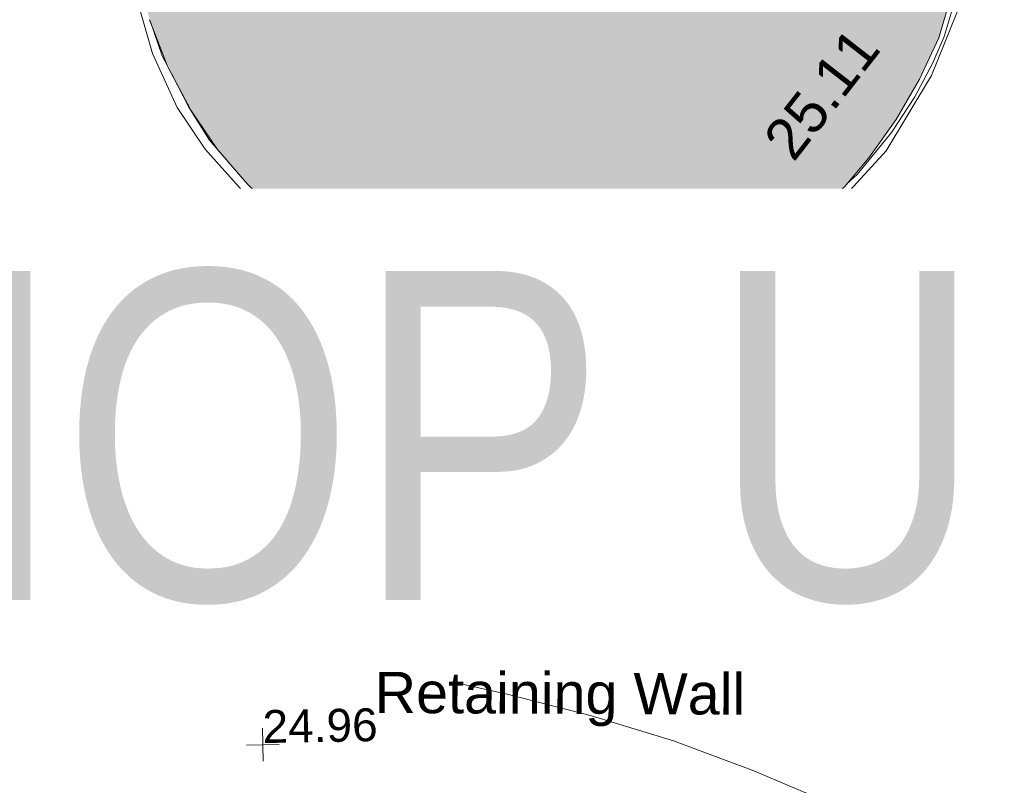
# Model space of a CAD drawing. Header units: millimetres. Extents: x -287732 to 520720, y -103372 to 287754.
# Tile 25 of 256: x -244807 to -235835, y 50455 to 57433. Entities that reach past the tile are written whole.
import ezdxf

# ---------------------------------------------------------------- set-up
doc = ezdxf.new("R2010")
doc.units = ezdxf.units.MM
doc.linetypes.add('IMPORT-UG_ELEC_STREET LIGHTING_QLB2 _2_', pattern=[2700, 1500, -300.0000000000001, 0, -250, 150, -300.0000000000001, 0, -200])
for name, color, linetype, lineweight, true_color in [('00_TOPO_BUILDING_OUTLINE', 5, 'Continuous', 9, 0x0000ff), ('00_TOPO_ROOF_OVERHANG', 7, 'Continuous', 9, 0xff7fff), ('00_UAV_CONCRETE', 9, 'Continuous', 9, 0x808080), ('00_UAV_SLOPE_BOTTOM', 30, 'Continuous', 9, 0xff7f00), ('00_UAV_SLOPE_TOP', 40, 'Continuous', 9, 0xffbf00), ('00_UAV_STEPS', 7, 'Continuous', 9, 0x666666), ('00_UAV_WALL_RETAINING', 7, 'Continuous', 9, 0x7c00a5), ('12333-PUM-2D-U-0001-C01 - Rev2_REVIT IMPORT_dwg', 7, 'Continuous', 9, 0x767676), ('A_RHA_Line', 7, 'Continuous', 9, 0x00a600), ('BUILDING', 5, 'Continuous', 9, 0x0000ff), ('CONTOURS_INDEX', 4, 'Continuous', 9, 0x00ffff), ('HATCHING', 4, 'Continuous', 9, 0x00ffff), ('SPOT_HEIGHTS_LVL', 7, 'Continuous', 9, 0x00a500)]:
    doc.layers.add(name, color=color, linetype=linetype, lineweight=lineweight, true_color=true_color)
for name, color, linetype, lineweight in [('A_RHA_Detail', 7, 'Continuous', 9), ('A_RHA_Text', 7, 'Continuous', 9), ('PARAPET', 7, 'Continuous', 9), ('PARAPET_LVL', 7, 'Continuous', 9)]:
    doc.layers.add(name, color=color, linetype=linetype, lineweight=lineweight)
doc.styles.add('Arial Narrow', font='ARIALN.TTF', dxfattribs={"height": 3000})
doc.styles.add('Arial_3', font='arial.ttf', dxfattribs={"height": 299.9999999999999})
doc.styles.add('Swis721 Lt BT_2', font='swissl.ttf', dxfattribs={"height": 375})

# ---------------------------------------------------------------- blocks, each defined once
blk = doc.blocks.new('12333-PUM-2D-U-0001-C01 - Rev2_REVIT IMPORT_dwg_MSL_Node_Linework_1-2077247-Site Location Plan Proposed')
at = {"layer": '00_UAV_STEPS', "color": 254, "true_color": 0xcccccc, "flags": 128}
for points in [[(256.5421955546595, 704.8438894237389), (0, 0), (-704.8438894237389, 256.5421955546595)], [(704.8438894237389, -256.5421955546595), (0, 0), (-256.5421955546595, -704.8438894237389)]]:
    blk.add_lwpolyline(points, dxfattribs=at)
blk = doc.blocks.new('12333-PUM-2D-U-0001-C01 - Rev2_REVIT IMPORT_dwg_MGS62954_T2_Galway_ITM_3d_Rev1-2077680-Site Location Plan Proposed')
at = {"layer": '00_TOPO_ROOF_OVERHANG', "color": 254, "true_color": 0xcccccc, "flags": 128}
blk.add_lwpolyline([(533657943.6953673, 725614206.9813635), (533658345.6856988, 725613758.1956186), (533658795.4958339, 725613342.7737764), (533659288.781185, 725612968.0267179), (533659819.7518449, 725612640.4534105), (533660381.3789399, 725612365.3936627), (533660965.6976195, 725612146.7483013), (533661564.1800466, 725611986.7964959), (533662168.142221, 725611886.1279497), (533662769.1448224, 725611843.6927663), (533663359.3511205, 725611856.9570457), (533663931.8133861, 725611922.1405063), (533664480.6709805, 725612034.505588), (533665017.6386938, 725612194.306232), (533665553.1660951, 725612406.8440675), (533666079.8508495, 725612673.532246), (533666589.783577, 725612994.4270656), (533667074.8588833, 725613368.0664792), (533667527.1399906, 725613791.3956602)], dxfattribs=at)
at = {"layer": '00_UAV_CONCRETE', "color": 254, "true_color": 0xcccccc, "flags": 128}
blk.add_lwpolyline([(533660900.5306867, 725611573.4120886), (533660654.823248, 725611653.1976473), (533660412.4376069, 725611742.5681231), (533660173.7475051, 725611841.3857131), (533659939.1209851, 725611949.4980476), (533659708.9198238, 725612066.7384255), (533659483.4989748, 725612192.9260705), (533659397.6835001, 725612244.0815), (533659179.4650596, 725612382.3515007), (533658966.8433124, 725612529.0821159), (533658760.1461057, 725612684.0470978), (533658559.6921517, 725612847.0075014), (533658365.790536, 725613017.712054), (533658178.7402406, 725613195.8975412), (533658172.8966262, 725613201.6945211)], dxfattribs=at)
at = {"layer": '00_UAV_SLOPE_BOTTOM', "color": 254, "true_color": 0xcccccc, "flags": 128}
blk.add_lwpolyline([(533658403.8492991, 725613435.0640813), (533658134.6835001, 725613163.0814999), (533657848.5491871, 725613474.5846666), (533657574.8650301, 725613797.081256), (533657314.0530303, 725614130.074002), (533657242.6835002, 725614226.0815), (533656998.9700708, 725614571.7848878), (533656769.0167871, 725614926.7898952), (533656553.1782202, 725615290.5491301), (533656437.6925923, 725615499.5532842)], dxfattribs=at)
at = {"layer": '00_UAV_SLOPE_TOP', "color": 254, "true_color": 0xcccccc, "flags": 128}
blk.add_lwpolyline([(533656443.3454651, 725615881.4362456), (533656596.6835, 725615861.0815), (533656559.6835, 725615516.0815), (533656706.9155223, 725615227.1549696), (533656865.3772363, 725614944.2314929), (533657034.8243058, 725614667.7473178), (533657214.9954554, 725614398.1287627), (533657283.6835001, 725614301.0815002), (533657478.0580208, 725614041.5157971), (533657682.4731874, 725613789.7813177), (533657896.6138066, 725613546.2662183), (533658100.6835002, 725613331.0815), (533658388.6835001, 725613628.0814999), (533658549.5840068, 725613569.8854758)], dxfattribs=at)
at = {"layer": '00_UAV_STEPS', "color": 254, "true_color": 0xcccccc, "flags": 128}
for points in [[(533660990.9094911, 725611872.9531069), (533660748.3131337, 725611953.8913665), (533660485.2512727, 725612058.1967363), (533660226.7880173, 725612173.4265001), (533659978.5121003, 725612296.6933776), (533659730.480544, 725612432.9339736), (533659488.3717173, 725612579.4415464), (533659252.6103618, 725612735.9590731), (533659023.6100826, 725612902.2119678), (533658801.7726244, 725613077.9085672), (533658587.4871652, 725613262.7406392), (533658403.8492991, 725613435.0640813), (533658549.5840068, 725613569.8854758), (533658795.4958339, 725613342.7737764), (533659288.781185, 725612968.0267179), (533659819.7518449, 725612640.4534105), (533660381.3789399, 725612365.3936627), (533660965.6976195, 725612146.7483013), (533661040.5597904, 725612126.7404633)], [(533664858.3183845, 725611816.3071405), (533665058.0187297, 725611871.7814976), (533665294.3446385, 725611948.2250004), (533665527.2621278, 725612034.497751), (533665756.3625808, 725612130.448398), (533665981.244078, 725612235.9086112), (533666201.5121003, 725612350.6933777), (533666348.0259842, 725612433.7159965), (533666559.6889629, 725612563.6864843), (533666765.7236784, 725612702.4064915), (533666965.768675, 725612849.6326563), (533667159.4730067, 725613005.1066935), (533667346.4968495, 725613168.5558492), (533667541.0545705, 725613353.5186644), (533667329.4295011, 725613606.3412366), (533667074.8588833, 725613368.0664792), (533666589.783577, 725612994.4270656), (533666079.8508495, 725612673.532246), (533665553.1660951, 725612406.8440675), (533665017.6386938, 725612194.306232), (533664744.6148185, 725612113.0548085)]]:
    blk.add_lwpolyline(points, close=True, dxfattribs=at)
at = {"layer": '00_UAV_WALL_RETAINING', "color": 254, "true_color": 0xcccccc, "flags": 128}
for points in [[(533664744.6148185, 725612113.0548085), (533664533.9139175, 725612050.3505921), (533664606.5121003, 725611672.6933777), (533664313.2229738, 725611612.7757171), (533664017.6820204, 725611565.1922886), (533663720.4077196, 725611530.0265694), (533663421.9215911, 725611507.3402523), (533663325.5121003, 725611502.6933777), (533663026.2277674, 725611496.5675486), (533662726.9494343, 725611502.9798199), (533662428.2021374, 725611521.9189423), (533662130.5099806, 725611553.3516904), (533661834.3952174, 725611597.2229203), (533661540.3773336, 725611653.4556669), (533661321.5121003, 725611703.6933777), (533661396.4987937, 725612031.6113777)], [(533660990.9094911, 725611872.9531069), (533660882.5121005, 725611513.6933777), (533661205.0890312, 725611430.8550776), (533661530.8519154, 725611361.5975604), (533661859.2292539, 725611306.0423275), (533662189.6449614, 725611264.2868419), (533662457.5121004, 725611240.6933777), (533662790.1395422, 725611224.0486994), (533663123.17222, 725611221.3476131), (533663456.0258813, 725611232.5948572), (533663788.1165877, 725611257.7706999), (533664118.8617392, 725611296.8309748), (533664447.6810966, 725611349.7071564), (533664773.9977989, 725611416.3064824), (533664991.5121003, 725611468.6933777), (533664858.3183845, 725611816.3071405)]]:
    blk.add_lwpolyline(points, dxfattribs=at)
at = {"xscale": 0.375, "yscale": 0.375, "zscale": 0.375}
blk.add_blockref('12333-PUM-2D-U-0001-C01 - Rev2_REVIT IMPORT_dwg_MSL_Node_Linework_1-2077247-Site Location Plan Proposed', (533660990.9094911, 725611872.9531069), dxfattribs=at)
at = {"layer": '00_TOPO_BUILDING_OUTLINE', "color": 251, "true_color": 0x666666, "insert": (533664928.3250803, 725615925.3616661), "char_height": 375, "width": 1495.902363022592, "attachment_point": 1, "rotation": 51.063532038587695, "line_spacing_factor": 1.005061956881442, "style": 'Swis721 Lt BT_2'}
blk.add_mtext('25.11', dxfattribs=at)
at = {"layer": '00_UAV_STEPS', "char_height": 375, "attachment_point": 1, "line_spacing_factor": 1.005061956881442, "style": 'Swis721 Lt BT_2'}
for s, insert, width, rotation in [('Steps', (533660676.5872899, 725613397.2701002), 1552.889119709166, 1.944979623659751), ('24.93', (533660669.6032498, 725612875.8371972), 1495.902363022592, 358.1535440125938)]:
    blk.add_mtext(s, dxfattribs=dict(at, insert=insert, width=width, rotation=rotation))
at = {"layer": '00_UAV_WALL_RETAINING', "color": 251, "true_color": 0x666666, "insert": (533661323.1971529, 725611119.994558), "char_height": 375, "width": 3832.359387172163, "attachment_point": 1, "rotation": 358.7379940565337, "line_spacing_factor": 1.005061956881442, "style": 'Swis721 Lt BT_2'}
blk.add_mtext('Retaining Wall', dxfattribs=at)
blk = doc.blocks.new('12333-PUM-2D-U-0001-C01 - Rev2_REVIT IMPORT_dwg_SPOT-V215-Site Location Plan Proposed')
at = {"layer": 'PARAPET_LVL', "color": 253, "true_color": 0xaaaaaa}
for p, q in [((-500.0000000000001, 0), (500.0000000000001, 0)), ((0, 221.394726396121), (0, -500.0000000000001))]:
    blk.add_line(p, q, dxfattribs=at)
blk = doc.blocks.new('12333-PUM-2D-U-0001-C01 - Rev2_REVIT IMPORT_dwg_SPOT-V213-Site Location Plan Proposed')
at = {"layer": 'PARAPET_LVL', "color": 253, "true_color": 0xaaaaaa}
for p, q in [((0, 500.0000000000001), (0, -500.0000000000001)), ((-500.0000000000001, 0), (500.0000000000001, 0))]:
    blk.add_line(p, q, dxfattribs=at)
blk = doc.blocks.new('12333-PUM-2D-U-0001-C01 - Rev2_REVIT IMPORT_dwg_SPOT-2077775-Site Location Plan Proposed')
at = {"layer": 'SPOT_HEIGHTS_LVL', "color": 9, "true_color": 0xaae1aa}
for p, q in [((0, 500.0000000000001), (0, -500.0000000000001)), ((-500.0000000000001, 0), (500.0000000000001, 0))]:
    blk.add_line(p, q, dxfattribs=at)
blk = doc.blocks.new('12333-PUM-2D-U-0001-C01 - Rev2_REVIT IMPORT_dwg-1620468-Site Location Plan Proposed')
at = {"layer": 'HATCHING', "true_color": 0xaaffff}
h = blk.add_hatch(dxfattribs=at)
h.set_pattern_fill('FP_16', color=131, style=0, pattern_type=2)
h.set_pattern_definition([(45, (-537532529.603, -725615860.767), (-441.9417382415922, 441.9417382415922), [])])
h.paths.add_polyline_path([(23964.76913802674, -875.9677389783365), (24125.90737876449, -773.8632950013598), (24392.08837854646, -567.0611334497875), (24461.69394421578, -495.2497576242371), (24048.30614402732, -811.7469324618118)])
h.paths.add_polyline_path([(24623.28623019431, -363.1574727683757), (24719.04993674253, -278.6992038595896), (25082.37056637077, 165.4301256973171), (25300.75284355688, 503.1638763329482), (25425.19607918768, 727.1617006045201), (25535.90099071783, 968.7249990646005), (25640.02361001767, 1327.974446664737), (25741.33690954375, 1860.778245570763), (25754.23469954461, 1952.808640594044), (25749.8870708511, 2350.616658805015), (25772.592734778, 3004.539774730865), (25838.00477545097, 6318.11239376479), (25807.58770307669, 6316.191716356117), (25762.82518777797, 5116.677481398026), (25596.31906140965, 5116.677481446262), (25341.47027029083, 4386.877548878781), (25596.31906153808, 3505.095148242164), (25746.46773589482, 3505.095148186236), (25701.7101123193, 2198.414292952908), (25690.15042631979, 1885.512412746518), (25677.92352288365, 1699.714460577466), (25572.64334579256, 1236.603294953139), (25482.87348890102, 953.2911013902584), (25256.35969480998, 504.0547908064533), (25037.92357971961, 155.1811198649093), (24814.22242968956, -144.0427875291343)])
h.paths.add_polyline_path([(19122.13625225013, -224.0500415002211), (18895.76770042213, 50.6395963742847), (18621.22018172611, 485.7093481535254), (18657.92762250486, 409.8380993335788), (18824.65962693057, 136.8144430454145), (19119.83325565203, -221.9350446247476)])
h.paths.add_polyline_path([(1686.424627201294, 454.6937352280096), (1710.97662065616, 455.5465457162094), (1750.06867519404, 2715.543279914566), (1750.000485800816, 2711.636712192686), (1686.460704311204, 455.974472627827)])
h.paths.add_polyline_path([(4718.145567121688, 403.056216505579), (4751.689233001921, 402.4707096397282), (4790.832715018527, 2644.999292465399), (4768.409661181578, 2646.141651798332), (4729.165959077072, 2112.273482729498), (4584.990100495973, 2112.821264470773), (4452.401084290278, 1584.700254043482), (4577.223050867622, 1143.982276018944), (4702.272549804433, 1141.464825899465), (4717.555653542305, 403.0665134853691)])
h.paths.add_polyline_path([(18186.06197694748, 1699.834160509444), (18129.77235542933, 2170.704845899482), (18129.84401309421, 2400.302390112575), (18113.92920675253, 2400.580184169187), (18111.70178500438, 2016.843401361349), (18129.70038729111, 1940.112517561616)])
h.paths.add_polyline_path([(6544.321466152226, 2641.207840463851), (6546.913621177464, 2797.77608292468), (5934.268307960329, 2939.225698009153), (5456.643526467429, 2821.408692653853), (5464.146224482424, 2662.344122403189), (6544.180760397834, 2641.210593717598)])
h.paths.add_polyline_path([(29445.72049358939, 6283.652032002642), (29487.23932402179, 6283.237620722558), (29639.36727133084, 12563.62421426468), (29667.74543012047, 14189.40784247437), (29631.92725640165, 14188.98456105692), (29467.4793500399, 7531.42136000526), (29298.80320764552, 7532.393112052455), (29162.93821405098, 7080.492132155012), (29284.32930846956, 6669.505089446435), (29452.66246283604, 6666.452016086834), (29445.72611905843, 6283.962236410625)])
h.paths.add_polyline_path([(-1622.635910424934, 11552.70356174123), (-1449.080202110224, 11977.18675107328), (-1607.493589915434, 12420.2065227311), (-1784.157011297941, 12423.26920988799), (-1798.992288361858, 11556.64946054)])
h.paths.add_polyline_path([(21520.10466790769, 14349.94423776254), (21556.48317139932, 14354.39236585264), (21610.64456833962, 16089.8137949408), (21549.40205287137, 16090.88488440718), (21520.14918883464, 14352.58980805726)])
h.paths.add_polyline_path([(7701.911313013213, 14609.65087818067), (11763.1873774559, 14551.70141770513), (9438.928721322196, 14589.82017817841), (7737.573870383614, 14623.03312683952), (7771.542512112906, 17200.12075244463), (7729.290220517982, 17189.78219575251), (7701.811259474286, 14614.68827354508)])
at = {"layer": 'BUILDING', "color": 161, "true_color": 0xaaaaff, "flags": 128}
for points in [[(24623.28623019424, -363.1574727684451), (24719.04993674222, -278.6992038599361), (25036.92922915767, 98.2148143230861), (25254.90360113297, 420.6352399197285), (25425.19607918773, 727.1617006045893), (25534.18326540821, 963.3006033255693), (25620.46478735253, 1235.768568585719), (25684.04064595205, 1535.483329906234), (25754.42820368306, 1935.103012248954), (25749.8870708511, 2350.616658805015), (25772.592734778, 3004.539774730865), (25820.27462834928, 5302.352946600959), (25847.47786914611, 6317.940601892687)], [(18300.30127103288, 1233.070569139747), (18406.87541314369, 913.3481439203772), (18453.2004584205, 819.3617539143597)], [(18486.62136465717, 751.5558767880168), (18643.01431621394, 434.2586382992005), (18824.65962693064, 136.8144430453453), (19119.83325565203, -221.9350446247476)], [(23964.76913802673, -875.9677389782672), (24096.91474982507, -796.3883375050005), (24392.08837854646, -567.0611334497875), (24549.79480171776, -427.9728297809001)]]:
    blk.add_lwpolyline(points, dxfattribs=at)
at = {"layer": 'CONTOURS_INDEX', "color": 131, "true_color": 0xaaffff, "flags": 128}
blk.add_lwpolyline([(32637.68513977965, -10269.16314300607), (31489.33594603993, -9623.177401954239), (30334.22880945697, -8989.94412343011), (29171.86335578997, -8370.632236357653), (27998.61042632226, -7772.202436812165), (26818.09918035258, -7187.694028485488), (24398.1152700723, -6016.308623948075), (23682.79620783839, -5697.877669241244), (22956.24738710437, -5410.752064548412), (22212.85392774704, -5170.584484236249), (21458.2307091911, -4961.722253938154), (19931.98001256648, -4591.400795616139), (19870.11291191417, -4587.945635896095), (19782.56942715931, -4594.468443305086), (19707.06338132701, -4591.488940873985), (19618.69555152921, -4582.967968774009), (19531.14309348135, -4559.223420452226), (19448.64007993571, -4529.638325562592), (19364.42127265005, -4482.910683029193), (19286.86827153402, -4443.296366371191), (15075.39077533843, -2642.157519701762)], dxfattribs=at)
at = {"layer": 'PARAPET', "color": 253, "true_color": 0xaaaaaa, "flags": 128}
for points in [[(25724.02329894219, 1352.436782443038), (25411.24804341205, 612.3881870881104), (24986.76733963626, -69.01504786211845), (24444.99591505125, -638.7128344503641), (23802.68958723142, -1063.193538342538), (23093.35999027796, -1387.139338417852), (22470.60211573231, -1512.807967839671), (21747.3093374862, -1549.112238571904), (21275.35381831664, -1493.259514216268), (20638.63276259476, -1331.286614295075), (20119.20242779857, -1091.11990034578), (19677.96590703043, -814.6489156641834), (19236.72938602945, -471.1546619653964), (18781.52968373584, 53.86094516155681), (18532.98506105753, 439.244742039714), (18317.95207329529, 936.3339873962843), (18125.26017485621, 1662.419401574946), (18063.82217828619, 2086.900105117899), (18081.94021217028, 2386.544511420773), (4766.431345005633, 2619.228797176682)], [(15371.45015285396, -73.38961904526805), (16078.25783337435, -85.77086555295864), (16793.17270289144, -1381.554066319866), (17452.23484863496, -2129.980570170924), (18100.12644878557, -2710.848901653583), (19284.20420142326, -3459.275405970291), (20278.38269178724, -3839.073929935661), (21697.0418858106, -3995.461557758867), (23205.06543864, -3894.926654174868), (24668.40681212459, -3403.422681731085), (26031.21328202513, -2453.926370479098), (27215.2910346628, -1191.65480416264), (27993.63035880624, 322.9514486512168)]]:
    blk.add_lwpolyline(points, dxfattribs=at)
blk.add_blockref('12333-PUM-2D-U-0001-C01 - Rev2_REVIT IMPORT_dwg_MGS62954_T2_Galway_ITM_3d_Rev1-2077680-Site Location Plan Proposed', (-533641079.6498471, -725615854.3561786))
at = {"xscale": 0.3, "yscale": 0.3, "zscale": 0.3}
for name, p in [('12333-PUM-2D-U-0001-C01 - Rev2_REVIT IMPORT_dwg_SPOT-V215-Site Location Plan Proposed', (22470.59148328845, -1512.767064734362)), ('12333-PUM-2D-U-0001-C01 - Rev2_REVIT IMPORT_dwg_SPOT-V213-Site Location Plan Proposed', (23205.09148354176, -3894.967064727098)), ('12333-PUM-2D-U-0001-C01 - Rev2_REVIT IMPORT_dwg_SPOT-2077775-Site Location Plan Proposed', (19213.19148340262, -5381.067064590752))]:
    blk.add_blockref(name, p, dxfattribs=at)
at = {"layer": 'PARAPET_LVL', "char_height": 299.9999999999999, "width": 1590.340713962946, "attachment_point": 1, "line_spacing_factor": 0.9417779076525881, "style": 'Arial_3'}
for s, insert, rotation in [('P29.63', (22528.10945562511, -1678.020826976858), 24.54584483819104), ('P28.32', (23225.88001211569, -3944.231920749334), 18.56606345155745)]:
    blk.add_mtext(s, dxfattribs=dict(at, insert=insert, rotation=rotation))
at = {"layer": 'SPOT_HEIGHTS_LVL', "insert": (19213.19148340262, -5066.055969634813), "char_height": 299.9999999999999, "width": 1256.112065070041, "attachment_point": 1, "line_spacing_factor": 0.9417779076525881, "style": 'Arial_3'}
blk.add_mtext('24.96', dxfattribs=at)

msp = doc.modelspace()

# ---------------------------------------------------------------- hatches: boundary and pattern name
at = {"layer": 'A_RHA_Detail', "true_color": 0xc0c0c0}
h = msp.add_hatch(color=9, dxfattribs=at)
h.paths.add_polyline_path([(-80880.60083809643, -68502.79057078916), (-80400.865924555, -68483.41509113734), (-80400.865924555, -62984.64684185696), (-24474.85765177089, -63009.32043784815), (-24456.14471271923, -50840.30023858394), (-36622.55041039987, -50831.65104353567), (-36622.55041039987, -44228.57792613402), (-50959.0526582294, -44218.38599194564), (-50959.0526582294, -42573.78171514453), (-54563.9325804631, -42571.21897729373), (-54565.69773352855, -45054.17447474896), (-92408.82109321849, -45027.27149621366), (-92411.78875845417, -49201.74309222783), (-100061.9988811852, -49201.74309222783), (-100052.2214449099, -64852.82557838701), (-86120.90825229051, -64852.82557838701), (-86092.1662649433, -62957.90041523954), (-84861.10047608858, -62957.90041523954), (-84854.79052929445, -68240.109737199), (-80870.60226892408, -68240.10973722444)])
h.paths.add_polyline_path([(-137238.9269902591, -68461.9384092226), (-132719.7426408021, -68433.0633692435), (-132847.0731201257, -62850.04282283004), (-130454.6837966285, -62916.63108078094), (-130498.2830220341, -61355.85393642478), (-117581.136331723, -61423.42893438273), (-117492.3908565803, -49183.91309190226), (-125136.5200282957, -49178.47881952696), (-125133.572703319, -45032.61887136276), (-163007.1824077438, -45005.6942194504), (-163007.1824076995, -44090.2963411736), (-163123.8521269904, -44090.21339942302), (-163122.6389897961, -42383.75184302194), (-166563.8543419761, -42383.75184298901), (-166565.034908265, -44044.39824208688), (-193158.4656786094, -44025.49275805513), (-193195.152889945, -62863.65652504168), (-137269.7106414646, -62916.63108078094), (-137254.3708868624, -65679.90523788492)])
h.paths.add_polyline_path([(120310.9497607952, -32334.28230164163), (120312.4652266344, -31610.73011961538), (133451.2244789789, -31638.24899384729), (133469.2230092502, -19717.98315780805), (121295.7536929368, -19692.48606430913), (121319.8434528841, -8190.941560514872), (112277.0825930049, -8172.001674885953), (112263.1770823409, -14811.1234547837), (78285.85310969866, -14739.95861438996), (78292.82277619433, -8167.077575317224), (75241.99098605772, -8160.673431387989), (69355.76844233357, -8152.931592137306), (69353.6659720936, -9156.74635762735), (68372.60878945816, -9154.691552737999), (68372.60878945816, -13705.52853215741), (69333.7233474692, -13707.54156770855), (69325.07112547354, -16249.53369228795), (66623.4489111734, -16249.53369228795), (66619.79243935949, -17995.29925530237), (65989.07757494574, -17995.2992552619), (65985.44262772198, -19730.78799483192), (57152.23993377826, -19712.28702421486), (57127.42535098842, -31559.89463417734), (70277.87165424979, -31587.43801817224), (70277.87165431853, -32271.7414715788), (78263.96947909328, -32285.12944888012), (78266.62661740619, -31019.79372153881), (112335.8856506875, -31091.15111860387), (112335.8856506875, -32317.57330553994), (119781.4233959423, -32333.17321913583)])
h.paths.add_polyline_path([(7503.717409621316, -1791.439263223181), (15482.43097392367, -674.0213231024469), (15484.0826588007, 148.1327206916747), (56188.28042539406, 205.5276654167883), (56155.84326007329, 14338.3166313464), (18016.62665935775, 14236.48149539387), (17967.9025208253, 34313.18372071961), (21727.10644863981, 34324.0692624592), (21708.90974962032, 40608.10218321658), (18009.66447159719, 40608.10218321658), (17995.54603706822, 45483.75063442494), (9770.084204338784, 45420.6329473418), (3966.213879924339, 45446.76585222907), (3984.771235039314, 14176.56786832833), (1023.062455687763, 14176.56786837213), (-276.5134647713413, 14190.52623461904), (-231.6790044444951, 5968.135265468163), (-226.4491536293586, 193.7444677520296), (553.0869992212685, 183.4716499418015), (7477.609307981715, 143.2867586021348), (7488.638446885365, -674.0213231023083)])
h.paths.add_polyline_path([(77755.59663317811, 53.47451145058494), (77729.51881611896, 1699.844979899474), (94464.47132486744, 1659.976083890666), (94606.37913471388, 17991.390236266), (88810.4190114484, 18015.03260816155), (88799.89418497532, 14436.74271609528), (69413.88950349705, 14457.8773889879), (69377.35724448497, 99.62816357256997), (75241.99098605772, 67.32134432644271)])
h.paths.add_polyline_path([(61252.12079701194, 46453.95617366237), (105774.7348988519, 46472.68783506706), (105768.2642198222, 61852.61234306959), (92285.13876309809, 61852.61234306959), (92308.59670399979, 65784.30757140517), (96107.4668000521, 65767.60445243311), (96059.68081117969, 75209.20847378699), (101084.8427276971, 75071.88872764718), (104988.0046543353, 74765.36560406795), (108403.6894220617, 74363.8408943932), (112009.2703903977, 73787.25420861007), (115645.3524815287, 73049.69667206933), (116890.8108051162, 72761.69136252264), (120208.9929833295, 71893.18353872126), (120865.241739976, 71703.68484519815), (124135.6329506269, 70669.67317906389), (127435.6253142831, 69480.50055823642), (127820.4368670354, 69394.93141813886), (128274.3081769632, 69331.69585753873), (128731.8791144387, 69306.66104516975), (129189.9401488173, 69320.00258290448), (129645.2782985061, 69371.62688826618), (130094.6997111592, 69461.17185603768), (130535.0520071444, 69588.00939074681), (130963.246434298, 69751.24981927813), (131376.2795165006, 69949.74812590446), (131771.2541232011, 70182.11198903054), (132162.5575600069, 70460.5404660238), (132496.0921583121, 70741.69081113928), (132820.871367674, 71064.98072578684), (133117.4593294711, 71414.31364272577), (133383.77568926, 71787.23923950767), (133616.5473239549, 72178.5372844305), (133817.1647262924, 72590.54524898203), (133982.6025969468, 73017.89547513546), (134111.7005086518, 73457.59040801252), (134203.5529320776, 73906.54590458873), (134257.5155883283, 74361.61286216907), (134272.5462649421, 74819.5993153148), (134250.5259875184, 75277.29281745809), (134189.6227572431, 75731.48297747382), (134090.9274700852, 76178.98397757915), (133955.1324028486, 76616.65691993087), (133783.1900598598, 77041.43184345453), (133576.3064937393, 77450.32925647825), (133335.932843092, 77840.48103920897), (133063.7551572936, 78209.15055532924), (132761.6825665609, 78553.75185442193), (132431.8338935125, 78871.8678050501), (132076.5227905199, 79161.26705197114), (131698.2415080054, 79419.91966861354), (131299.6434187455, 79646.01139197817), (131093.5942456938, 79746.34209763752), (132146.0467355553, 83110.22226145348), (122787.7632953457, 86282.54285518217), (121604.3555412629, 82800.3591886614), (117095.9864227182, 83870.84033785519), (116841.9598400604, 83526.35449572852), (116120.5435466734, 91221.93611972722), (110237.7341284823, 91274.27491021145), (110194.3680786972, 90435.39030214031), (104988.0046543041, 90486.49901390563), (104973.2761846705, 94309.82427956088), (103746.1314668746, 94309.8242795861), (103839.9937121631, 122852.1474271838), (96365.09202306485, 122931.9599470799), (96350.3400238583, 123952.4168585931), (104555.5505249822, 123902.1925226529), (104607.3234458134, 120248.5396156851), (125502.5015002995, 120134.1933400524), (125662.0200253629, 137657.3796882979), (114479.5865733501, 137699.2256881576), (114382.306264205, 129149.9458158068), (104644.159003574, 129187.9975073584), (104577.9931702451, 126217.3903144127), (101184.4926406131, 126159.1566967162), (101264.6166812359, 135959.2655565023), (89967.23178808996, 135988.8856164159), (89927.63362986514, 125823.6463181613), (93630.53562302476, 125840.7948842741), (93580.65688892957, 122931.9599470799), (88697.38835376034, 122904.7310126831), (88679.3898954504, 95739.09143775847), (86378.25848996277, 95739.09143775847), (86378.18187189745, 96178.1008337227), (83279.50743284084, 96200.92083327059), (83273.62493422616, 95735.74732133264), (70169.67509619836, 95733.22421950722), (70166.26842742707, 96272.07409347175), (66674.99731294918, 96257.14073655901), (66654.74538556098, 95755.71092136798), (65784.77231079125, 95755.71092136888), (65887.65094984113, 117470.630565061), (53473.3427162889, 117487.9046429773), (53434.44066309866, 98570.46349063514), (40649.41626916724, 98570.46349063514), (40610.16711559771, 94406.01479078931), (38853.82372868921, 94410.36303440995), (38848.65589191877, 89463.65332729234), (40612.46601912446, 89518.45976927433), (40665.38257362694, 86257.73741128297), (38372.19584460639, 86305.72309285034), (38369.79374539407, 76901.0507917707), (50937.9512507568, 76944.40198294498), (50922.88567286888, 74598.78180889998), (56484.9061132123, 74588.85093771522), (56484.9061132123, 75194.85181995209), (92465.4037153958, 75233.0258166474), (92645.92783662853, 71766.64845094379), (89810.55521366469, 69362.83965827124), (85313.16173974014, 69360.94750420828), (85313.16173974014, 66907.4050808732), (75210.14498263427, 66903.15451589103), (75210.14498263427, 63815.70944550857), (70819.40014309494, 63815.70999200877), (70819.21601505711, 64253.35708059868), (69456.83415683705, 64253.35708059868), (69455.7195737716, 66901.99623166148), (61303.32856759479, 66898.5668068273), (61304.56054988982, 63970.32021231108), (70500.41048208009, 63970.32021219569), (70500.4088543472, 61852.59006207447), (61245.6438848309, 61848.69637488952), (61252.03558504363, 46656.49344428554)])
h.paths.add_polyline_path([(-17153.16561239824, 48569.32684293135), (-17153.16561224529, 60770.38083685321), (-29362.88357759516, 60774.70428694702), (-29362.88357759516, 67399.20394580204), (-43507.24466814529, 67405.01911303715), (-43488.5313307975, 69093.07334175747), (-45766.41866231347, 69109.32868388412), (-45794.3462003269, 67405.01911303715), (-47272.11273194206, 67404.2124544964), (-47272.44887633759, 66454.91798908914), (-86004.56386332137, 66468.63299519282), (-86006.66970787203, 60521.58362721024), (-92662.87722510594, 60521.58362721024), (-92665.2138765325, 50184.35611932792), (-79752.0168396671, 50179.78309939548), (-79752.016597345, 48591.4932381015), (-17157.7163123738, 48569.32845417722)])
h.paths.add_polyline_path([(-201056.4185878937, 48628.75479108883), (-138377.9751621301, 48634.64535779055), (-138377.9751621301, 50133.28201003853), (-125467.710581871, 50134.49626164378), (-125468.6909603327, 60566.1903686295), (-132186.8595614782, 60565.86652591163), (-132187.4203588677, 66533.0197876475), (-170643.3098734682, 66805.61809689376), (-170643.3098732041, 67738.78475848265), (-200340.0100486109, 67488.93693764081), (-200348.7171487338, 60827.78025104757), (-201057.5650552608, 60827.71357558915), (-201056.6510294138, 51102.04313372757)])
h.paths.add_polyline_path([(-240051.5126725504, 54769.19491160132), (-239444.490259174, 54811.10754483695), (-239186.5396223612, 54841.92927608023), (-238764.8191577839, 54940.98166103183), (-238382.4735933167, 55122.46891388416), (-237990.3402229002, 55354.87497234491), (-237269.2031023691, 55936.21515020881), (-237032.4836384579, 56225.56611516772), (-236793.0039602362, 56569.31473944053), (-236554.5880578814, 57004.26389721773), (-236432.7219585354, 57267.46508908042), (-236300.081527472, 57753.26238983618), (-236250.7285154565, 58017.17885684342), (-236235.6490609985, 58516.21786804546), (-236233.2538429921, 58987.85640053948), (-236213.7029795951, 59823.48083769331), (-236363.8287855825, 59820.86038205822), (-236634.0279869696, 60698.06075827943), (-236391.9547756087, 61432.19726339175), (-236225.4740089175, 61435.10319600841), (-236201.6036569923, 62637.68779596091), (-232563.5271750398, 62639.28734435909), (-232563.5271750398, 63049.03842404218), (-232732.1945866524, 63049.15302218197), (-232860.1521277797, 63457.95890274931), (-232731.606808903, 63914.24862697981), (-232560.8209656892, 63914.24862697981), (-232515.1276847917, 70598.00033009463), (-240628.6947849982, 70598.85496273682), (-240629.7923196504, 72350.98321577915), (-246412.6011212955, 72347.36085933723), (-246412.6011212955, 70616.45923936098), (-254449.5805725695, 70618.60952619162), (-254454.637144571, 70754.06491720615), (-254469.7140363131, 73191.66276250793), (-263883.2532625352, 73267.83063688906), (-263902.4181505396, 68260.74348553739), (-263714.8217520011, 68259.82096572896), (-263552.9672900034, 67819.65434396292), (-263719.0883117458, 67392.2068408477), (-263913.6298699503, 67392.20684284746), (-263956.7001913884, 58633.76423459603), (-260181.1963171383, 58611.22607638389), (-260192.3146983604, 56354.25111579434), (-257184.684388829, 56339.46086021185), (-257213.4419957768, 57092.93866021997), (-257338.5163846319, 57093.27331223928), (-257471.0109294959, 57531.74572308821), (-257338.5163845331, 58062.22513696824), (-257203.4956297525, 58064.06881289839), (-257173.5751889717, 58598.54056692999), (-256478.2273617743, 58575.27357994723), (-256478.2273617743, 58788.51859473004), (-256013.0091299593, 58911.92701534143), (-255397.0786664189, 58780.99767617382), (-255397.0786664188, 58595.982422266), (-243809.885361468, 58585.92793201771), (-243805.3570672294, 58352.04527760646), (-243740.939469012, 57884.52572680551), (-243619.0830608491, 57421.84877545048), (-243424.3877545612, 56943.65915412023), (-243247.1437899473, 56608.24157713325), (-243003.0710579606, 56249.99021479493), (-242732.2093200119, 55932.75703082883), (-242371.7230178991, 55603.12658811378), (-242141.255125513, 55424.88676767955), (-241804.9643037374, 55216.88439822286), (-241529.4640827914, 55077.02869055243), (-241100.6275144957, 54917.18295003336), (-240836.2134980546, 54840.82833176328), (-240453.4486195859, 54788.60784130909), (-240218.9578693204, 54777.28227442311)])
h.paths.add_polyline_path([(40276.69022552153, 59895.36417752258), (40328.62676029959, 69196.9439153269), (36588.99968785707, 69217.8245910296), (36619.46637569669, 74674.25962428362), (32264.36460078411, 74687.02318924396), (32233.48293867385, 69156.26826306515), (11916.69390495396, 69269.70959686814), (11966.66200111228, 78218.75165974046), (29087.509017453, 78123.15526808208), (29143.44567205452, 88141.1370047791), (15719.348796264, 88216.09212953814), (15732.60379610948, 90589.9978889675), (4594.294101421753, 90652.19003489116), (4525.129359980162, 78265.12250449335), (10096.76365553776, 78234.01258731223), (10077.43887221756, 74773.03821910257), (4547.641142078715, 74803.91453678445), (4465.579974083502, 60107.1600234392), (19125.89094760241, 60025.30234268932), (19139.86249374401, 62527.53804644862), (31738.59196305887, 62457.19146404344), (31724.55430858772, 59943.11609815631), (38369.79364225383, 59906.01157293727)])
h.paths.add_polyline_path([(-246083.0241259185, 72334.29150213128), (-246083.0594797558, 72334.30275087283), (-246208.2905500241, 72334.29150213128)])
h.paths.add_polyline_path([(-114575.3004830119, 112178.0758695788), (-114575.3246435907, 112178.0758695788), (-114707.2752166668, 115801.5811617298)])
h.paths.add_polyline_path([(-154699.9178765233, 101760.4080976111), (-114382.050333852, 101776.0542914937), (-114382.050333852, 106926.9360164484), (-113755.641395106, 106927.1792101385), (-113757.5507412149, 111847.2721531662), (-114431.6837526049, 111847.2721531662), (-114431.8097758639, 112178.0758695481), (-114575.3004830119, 112178.0758695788), (-114578.9984943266, 121707.2390833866), (-123056.9849702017, 121707.2390833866), (-123068.8201032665, 156452.7036899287), (-119381.2340625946, 156454.1348067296), (-119381.2340625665, 160165.8597952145), (-115501.031452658, 160167.3662801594), (-115503.3750945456, 166206.5793118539), (-132411.7987151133, 166599.6604729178), (-132411.8243278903, 166665.6603411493), (-135275.0124468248, 166664.5490317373), (-135275.0124468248, 166628.1883101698), (-135911.3205076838, 166628.1944502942), (-135911.3479256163, 166352.1604668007), (-152521.1633846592, 166345.7146753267), (-152518.3680955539, 159142.6836790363), (-150699.3133726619, 159117.9265656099), (-150758.5477087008, 122560.691203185), (-151059.2005266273, 122560.691203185), (-151061.0981347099, 121302.4374932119), (-154138.3148337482, 121372.6012653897), (-154138.3148337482, 121865.1834517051), (-154704.3888425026, 121867.2611370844), (-154688.5451973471, 119352.3937021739), (-154745.5933227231, 119352.3715636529), (-154745.5763474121, 118722.1532660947), (-160794.1544526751, 118748.7442832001), (-160794.1544526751, 119410.5425977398), (-163852.1622693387, 119422.408321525), (-163855.0715294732, 118762.2003111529), (-167568.6765459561, 118778.5256058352), (-166634.6619849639, 124395.1277019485), (-166930.050559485, 124500.0918161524), (-167568.6765459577, 124707.6250903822), (-168028.2173235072, 124841.3808647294), (-168630.5006276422, 124991.3056740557), (-169238.2056069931, 125117.4693074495), (-169850.3952285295, 125219.6772876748), (-170466.1255403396, 125297.7720169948), (-171089.11025998, 125351.8553033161), (-171704.4065937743, 125381.1774255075), (-172325.0479971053, 125386.3595015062), (-172782.2248668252, 125374.5832362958), (-173401.7764235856, 125337.4554476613), (-174109.844898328, 125263.4341236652), (-174634.1213722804, 125190.4100126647), (-175245.0145766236, 125080.719099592), (-176047.1958093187, 124895.7675260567), (-176665.4852587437, 124724.7228134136), (-177045.3001228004, 124609.1129151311), (-177631.5127792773, 124405.2077276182), (-176665.4852586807, 118818.5158794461), (-177558.9402083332, 118822.4435768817), (-177662.2853368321, 125263.4341236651), (-176365.3912351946, 126542.9270807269), (-159462.2970490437, 126319.910391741), (-157057.7396790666, 128609.0850976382), (-157060.6673204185, 136153.1661957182), (-158638.8016610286, 137740.2441626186), (-159352.3735831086, 137740.2441626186), (-161634.4140634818, 140201.1078539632), (-168727.9404945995, 140256.8191146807), (-171035.0401161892, 137942.8847305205), (-174184.1459014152, 137942.8847305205), (-176460.1167434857, 140292.2858551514), (-177341.6856934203, 140292.2858551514), (-177341.7113613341, 140358.4281613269), (-183428.5803825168, 140356.0660244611), (-185921.6385985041, 137917.4639994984), (-185921.6385985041, 131757.3091155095), (-186906.8767412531, 131756.9267733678), (-187725.3914540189, 130809.9989183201), (-187724.058890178, 127376.1828148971), (-186481.0281350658, 126304.5577463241), (-186479.4846754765, 122327.2959175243), (-185176.2828158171, 121059.4673825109), (-180304.1129154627, 121059.4673824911), (-180304.1136492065, 118802.0484409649), (-193555.3706955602, 118802.0484409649), (-193555.368699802, 133117.8341649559), (-192593.6442938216, 133118.2073819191), (-192593.6442938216, 134200.8158367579), (-192224.6284783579, 134200.9592041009), (-192225.5653014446, 136615.0101267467), (-192595.0012460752, 136615.0101267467), (-192595.4357332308, 137734.4745165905), (-193589.2709668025, 137734.4746851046), (-193589.2685988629, 147474.570583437), (-193163.2062206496, 147492.8644732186), (-192765.7252967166, 147531.087133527), (-192359.9383250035, 147589.5931622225), (-192199.8207947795, 147616.5827294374), (-191882.7548926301, 147682.9245600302), (-191568.5380070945, 147761.6632019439), (-191257.654638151, 147852.677242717), (-190828.6072909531, 148002.2045655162), (-190647.7999969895, 148070.9514233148), (-190349.7690789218, 148197.8750094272), (-190056.9509284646, 148336.4013817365), (-189769.797051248, 148486.3169427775), (-189405.3590254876, 148698.0567944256), (-189132.906026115, 148873.2749095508), (-188867.542109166, 149059.0543929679), (-188609.6764469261, 149255.1087866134), (-188354.9814055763, 149465.3525772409), (-188079.6339208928, 149713.879248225), (-187884.9836199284, 149901.8220103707), (-187545.928247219, 150265.8040604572), (-187446.29984479, 150378.3960832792), (-187241.3270201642, 150629.2310214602), (-187046.3599558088, 150887.9197697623), (-186861.6992771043, 151154.0634500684), (-186546.1373636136, 151669.829875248), (-186524.4196769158, 151707.0632450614), (-163675.2898318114, 151669.829875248), (-163687.5843045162, 148134.07679455), (-157303.6541541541, 148136.492106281), (-157303.6541541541, 155759.91501608), (-157557.4317586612, 155765.0384228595), (-157555.9168973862, 166678.0466575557), (-187009.2021991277, 166699.7464767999), (-187013.0952111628, 162054.4009359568), (-188707.17754695, 162044.5925187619), (-188705.9961892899, 155021.5333641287), (-188737.9999316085, 154650.5326604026), (-188799.0133969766, 154283.1866125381), (-188857.2045401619, 154035.4341107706), (-188966.1106131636, 153679.3368924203), (-189102.6200311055, 153332.8820747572), (-189265.8911675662, 152998.2056672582), (-189454.9174011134, 152677.371060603), (-189645.2484685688, 152421.3220123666), (-189916.9563410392, 152104.2450531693), (-190212.7041973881, 151809.4634871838), (-190530.6686598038, 151538.7947471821), (-190868.8893671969, 151293.9075915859), (-191225.281078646, 151076.3118324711), (-191597.6465194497, 150887.3490191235), (-192092.8415776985, 150682.5621956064), (-192519.2468154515, 150561.8451365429), (-192903.8930791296, 150482.240889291), (-193187.215491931, 150440.8868273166), (-193594.1866364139, 150407.1257787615), (-193594.5952989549, 151459.9895227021), (-205369.2399268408, 151455.4201247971), (-205354.4523517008, 113350.0822379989), (-207187.1580384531, 113349.3710182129), (-207184.3024929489, 105991.0636522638), (-205312.8748221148, 105991.1901500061), (-205311.2362476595, 101769.6553082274), (-175488.6451201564, 101781.2285901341), (-175488.6451201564, 110889.6985621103), (-154703.4627663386, 110897.5679794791), (-154700.2792295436, 102691.5597281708)])
h.paths.add_polyline_path([(193735.9435693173, 113047.8274774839), (208865.0938716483, 114991.0266430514), (208976.1154123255, 114126.6471160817), (216447.8967332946, 115086.3281915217), (216038.7305308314, 118271.9702413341), (232648.5073383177, 120405.3421626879), (233425.993615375, 114352.0734369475), (240632.2017567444, 115277.6440988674), (239854.8412683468, 121329.9334727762), (256406.8682407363, 123455.8879629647), (257091.7572256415, 118089.1198988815), (264572.2871227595, 119040.8180953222), (261877.8350555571, 138524.7609215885), (259178.7147038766, 138221.6086035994), (259197.3483655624, 137439.0084132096), (254686.1480587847, 136897.0007612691), (255412.6810205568, 131314.8303176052), (240852.7447969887, 129522.4514056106), (239771.0426543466, 137918.8519126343), (240649.5822431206, 138010.1984551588), (240062.3063116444, 142776.6750342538), (239165.7694642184, 142685.0143484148), (237630.9646614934, 151018.3171732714), (266172.8791088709, 154560.7889781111), (271297.1876944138, 142612.4006970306), (276531.7397502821, 144861.098714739), (274941.5029779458, 148527.9037281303), (302074.5307653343, 160134.9084326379), (300215.9323773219, 164320.1841173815), (301528.1613272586, 164907.0997989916), (300405.1237791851, 167477.8916353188), (299016.6944531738, 166945.7181824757), (295626.7488506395, 174518.754428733), (294333.0289184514, 177537.1551681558), (287288.8475947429, 174518.754428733), (289427.6893504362, 169661.0163463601), (272956.7816584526, 162557.1203578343), (271943.2187787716, 164897.4305293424), (267016.3118217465, 162764.0369715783), (268502.3094164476, 159357.0430143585), (265200.4029574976, 157946.4096681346), (226856.416695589, 153146.7821792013), (227510.3041274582, 148852.0205334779), (228280.9873165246, 141179.0007483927), (227302.3544112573, 141050.281300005), (227895.3788235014, 136433.1758633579), (228748.5501749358, 136523.8855003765), (229602.3077302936, 128023.7667641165), (217691.2359889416, 126493.8999679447), (217642.3600127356, 126874.433267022), (215138.5007311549, 126552.8357430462), (215194.9980427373, 126112.965074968), (215015.6132226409, 126089.924757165), (214840.9672575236, 127449.66446064), (192258.7012018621, 124549.1816390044), (193486.3576426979, 114991.0266430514)])
h.paths.add_polyline_path([(-78076.24187439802, 117605.5188722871), (-78076.23951902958, 117610.0871211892), (-78070.318122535, 129485.7330792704), (-74723.15926543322, 129478.385255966), (-74723.15926543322, 125435.7860624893), (-48015.64546086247, 125380.0246061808), (-47996.55031653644, 135872.5822179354), (-61198.15919578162, 135901.5630078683), (-74714.72264144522, 135923.5088764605), (-74723.6287602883, 131865.2975510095), (-78070.318122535, 131872.642169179), (-78062.97909487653, 149549.7689430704), (-58292.26570492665, 149541.5607197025), (-58292.26570491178, 148946.2407608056), (-37707.70924046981, 148937.6946533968), (-37703.30827430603, 159740.0672041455), (-44148.26955755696, 159742.7429641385), (-44148.26955755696, 162961.3319174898), (-49829.95437583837, 162961.3319174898), (-49830.92144130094, 160632.0129326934), (-78494.09026625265, 160643.9130440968), (-78494.09026625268, 161615.1537738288), (-78739.225852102, 161615.2555472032), (-78691.7919454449, 168187.9195488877), (-90844.57645036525, 168126.8149079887), (-90962.52567694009, 152686.7636277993), (-89064.97866809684, 152685.9758215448), (-89079.54115380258, 117610.0871211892), (-78374.80218507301, 117605.6428258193)])
h.paths.add_polyline_path([(69254.82576126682, 129235.9722870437), (69259.97086178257, 136167.789247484), (86068.0992678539, 136131.0235193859), (86008.66431381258, 164703.3084147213), (58789.63167882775, 164723.511581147), (58789.63167882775, 170119.2062865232), (54460.1632489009, 170122.4198087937), (54457.21717773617, 166153.279245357), (47042.2151650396, 166158.7829869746), (47041.10931533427, 164668.9097040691), (39173.27935198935, 164674.7495545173), (39172.83712618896, 164078.9539098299), (17014.87910992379, 164095.4005254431), (17002.38841206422, 147267.1142245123), (12659.63471563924, 147267.1142245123), (12653.60087534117, 139137.9291796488), (17031.41608901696, 139134.6797717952), (17024.5879174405, 129935.3194463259), (39191.34773726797, 129918.8662983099), (39191.34773726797, 129258.2867272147), (69014.0340609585, 129236.1510132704)])
h.paths.add_polyline_path([(39265.62356917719, 139467.8223435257), (33050.91021530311, 139484.1586867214), (33087.56357182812, 153427.9220784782), (39277.60130889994, 153411.6505991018), (39277.60130890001, 152830.3127277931), (43058.29603858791, 152820.3745823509), (43024.83899408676, 140092.5601633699), (39267.2657899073, 140092.5601633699)])
h.paths.add_polyline_path([(1979.548949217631, 189123.2414339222), (18699.10403225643, 189180.0465563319), (18678.46874730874, 195253.6675675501), (24349.02704561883, 195272.9334348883), (24334.96888372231, 199550.7690688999), (28829.78348974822, 199566.0403168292), (28798.3577216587, 208815.6446464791), (24334.949615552, 208806.151404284), (24333.90624841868, 209113.2475694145), (16811.59093053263, 209087.6903002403), (16806.58456499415, 208843.5909093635), (6772.293057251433, 208809.4991440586), (6797.166076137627, 201488.5780549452), (-8471.058649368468, 201436.7038490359), (-8471.058649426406, 200429.0172028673), (-11856.09020770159, 200417.5164702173), (-11823.72827009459, 190892.3684138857), (-7614.729360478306, 190906.6685966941), (-7614.729360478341, 190170.8290169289), (-4608.619189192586, 190169.2993656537), (-4608.238782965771, 190916.8832264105), (1973.379031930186, 190939.2444180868), (1977.122761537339, 189837.3456693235)])
h.paths.add_polyline_path([(-20506.22133143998, 190640.0286460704), (-20122.28942212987, 206347.1214480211), (-41550.34215551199, 207015.2557957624), (-41462.26177903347, 210449.6195896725), (-31391.41053372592, 210152.0276719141), (-31078.64493155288, 223862.5743669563), (-44305.08575743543, 224230.7972280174), (-44490.79956591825, 211865.5542346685), (-47510.12209648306, 211942.9901385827), (-47722.57925071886, 203659.0205614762), (-47076.06680548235, 203635.3001465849), (-47175.4684425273, 199531.9403872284), (-46801.21126120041, 199520.4703269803), (-46873.68175963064, 195478.5899481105), (-44600.40472248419, 195425.2559779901), (-44685.88459507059, 192243.2795180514), (-38073.99929115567, 192135.6564362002), (-38104.39995468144, 191126.972250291), (-21537.79264466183, 190668.5723412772)])
h.paths.add_polyline_path([(16801.02360973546, 195961.500137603), (9656.615133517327, 196015.1086063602), (9643.838150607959, 199513.9922857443), (11631.77992468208, 199485.8321209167), (11631.7920940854, 203322.2460456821), (16806.58456511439, 203391.4855728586), (16801.0407710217, 195984.4293109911)])
h.paths.add_polyline_path([(122084.9264926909, 200536.2570557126), (122088.1805162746, 206386.1947929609), (125211.1061638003, 206386.1947929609), (125211.1162733, 206645.8932837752), (126202.7098976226, 206645.8932838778), (126203.0204769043, 207041.0477229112), (130401.4034741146, 206979.0758390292), (130444.2691124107, 209883.280297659), (126202.8383603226, 209945.8832030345), (126203.0204769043, 214624.1281189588), (127364.791950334, 214624.1281190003), (127365.2106673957, 225380.2058567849), (126159.8599207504, 225380.2527798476), (126207.4133336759, 241475.3410923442), (119482.5411291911, 241495.8747898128), (119479.2041949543, 246182.0096278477), (109943.9121324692, 246175.2196735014), (109953.2702601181, 233033.381429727), (115000.5285021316, 233033.3814296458), (114999.579292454, 208653.4991933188), (112026.3032630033, 208653.4991933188), (112024.3519988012, 200538.6761891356), (122024.6079402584, 200536.2715596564)])
h.paths.add_polyline_path([(30087.05071580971, 200986.75440713), (38030.67179071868, 201028.6865660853), (38030.67179071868, 202922.9731660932), (38109.89531492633, 202923.3913649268), (38067.25569096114, 208827.6066631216), (38013.35839378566, 208827.6672237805), (38012.38630971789, 209012.5383931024), (30044.90685988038, 208970.480297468), (30076.83023715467, 202922.9203834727)])
h.paths.add_polyline_path([(195986.2599417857, 205661.5722736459), (202896.8751332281, 206052.0074670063), (202676.8862551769, 209945.7611691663), (195766.2710618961, 209555.3259759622)])
h.paths.add_polyline_path([(-91652.40581580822, 206392.6172135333), (-79454.24421187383, 206432.5105635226), (-79629.29258199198, 238245.6998510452), (-68904.21147484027, 238215.095164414), (-68918.55832832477, 246312.9061543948), (-68918.56040493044, 246314.0782553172), (-68756.515268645, 246312.9061543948), (-68755.20581930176, 246638.9786699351), (-79620.07671794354, 246651.3624133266), (-79606.5628449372, 247343.5411849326), (-82154.50636787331, 247318.0695596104), (-82154.50636787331, 247488.1275895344), (-91640.64698348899, 247472.5371040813), (-91638.72040628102, 246846.4753752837), (-131470.3702759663, 246641.42150215), (-131470.3702759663, 250159.5419305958), (-142857.1087886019, 250176.7939677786), (-142864.0554935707, 246220.0701029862), (-165118.8027587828, 246272.3986783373), (-165040.0492656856, 253907.936045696), (-178677.4727934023, 253929.5079730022), (-178699.5521575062, 238176.7234097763), (-138599.3373496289, 238209.4781454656), (-138548.4479938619, 206627.5237025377), (-126646.6702863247, 206572.2299428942), (-126666.6805510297, 234825.8818836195), (-124962.7180531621, 234825.9534805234), (-124969.0241559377, 234688.4891474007), (-91595.61129713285, 234664.3133306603), (-91650.87307429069, 207155.5994723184)])
h.paths.add_polyline_path([(142123.7078574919, 209113.5383730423), (152768.4446292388, 209127.3137314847), (152745.2992288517, 227012.63380935), (142100.5623961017, 226998.8584508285), (142121.8067345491, 210582.5602643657)])
h.paths.add_polyline_path([(168998.8561129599, 209274.9592350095), (169026.8416078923, 226860.3446540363), (161686.6780314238, 226876.6646907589), (161647.6783165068, 209291.3037608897), (168846.6177107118, 209275.2977201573)])
h.paths.add_polyline_path([(49761.46820719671, 218476.5678095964), (49794.00484360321, 223316.1680811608), (41274.07755982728, 223363.4010619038), (41273.58999769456, 223290.8795634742), (32187.30576796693, 223351.9666549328), (32202.10532419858, 225553.2987454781), (20081.83724695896, 225634.7833114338), (20035.26675877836, 218707.7438801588), (31566.33951793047, 218630.2204881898), (31566.12891731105, 218598.8950898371), (49750.1971391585, 218476.6435849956)])
h.paths.add_polyline_path([(162361.9830851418, 234154.05208666), (162366.6425722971, 241589.9129272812), (135261.102696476, 241630.986197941), (135249.088870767, 234197.8735112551), (160249.0277027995, 234157.4671671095)])
h.paths.add_polyline_path([(176458.8604389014, 246709.5724700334), (176516.2484477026, 252173.1529804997), (168884.2833866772, 252253.3171281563), (168934.86529241, 257068.9279575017), (164355.0504715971, 257117.0331241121), (164296.1746742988, 251511.808811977), (164416.8965511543, 251510.5407811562), (164367.8024342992, 246836.573754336), (171460.1142273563, 246762.0779818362)])

# ---------------------------------------------------------------- linework, layer by layer
at = {"layer": 'A_RHA_Line', "color": 7}
for p, q in [((-236432.7219586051, 57267.46508891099), (-236320.3578933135, 57644.83401605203)), ((-243623.3302715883, 57432.75164714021), (-243456.4129841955, 57004.2638972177)), ((-236606.9590627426, 56891.15523971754), (-236432.7219586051, 57267.46508891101)), ((-243456.4129841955, 57004.26389721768), (-243247.1437899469, 56608.24157714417)), ((-236819.4138125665, 56523.6281328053), (-236606.9590627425, 56891.1552397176)), ((-243247.1437899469, 56608.24157714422), (-243003.0710640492, 56249.99021479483)), ((-237070.2238853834, 56172.77152489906), (-236819.4138125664, 56523.62813280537)), ((-243003.0710640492, 56249.99021479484), (-242732.2093200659, 55932.75703093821)), ((-237291.3917923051, 55909.83613375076), (-237070.2238853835, 56172.77152489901)), ((-242732.2093200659, 55932.75703093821), (-242442.477746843, 55657.8470529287)), ((-237678.8262505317, 55603.12657248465), (-237291.3917923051, 55909.83613375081)), ((-242442.477746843, 55657.8470529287), (-242141.2551250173, 55424.8867673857)), ((-237990.3402233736, 55354.87497208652), (-237678.8262505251, 55603.12657248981)), ((-242141.2551250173, 55424.8867673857), (-241835.0758228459, 55232.17029442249)), ((-238382.4735921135, 55122.46891456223), (-237990.3402233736, 55354.87497208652)), ((-241835.0758228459, 55232.17029442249), (-241529.4640833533, 55077.02869071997)), ((-238792.7531753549, 54927.72227338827), (-238382.4735921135, 55122.46891456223)), ((-241529.4640833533, 55077.02869071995), (-241195.9575357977, 54944.71132203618)), ((-241195.9575357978, 54944.71132203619), (-240836.2134976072, 54840.82833167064)), ((-239213.7778458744, 54835.99497124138), (-238792.7531753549, 54927.72227338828)), ((-240836.2134976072, 54840.82833167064), (-240453.448619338, 54788.60784139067)), ((-239636.1060612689, 54790.43755098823), (-239213.7778458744, 54835.99497124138)), ((-240453.448619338, 54788.60784139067), (-240051.5126723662, 54769.19491161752)), ((-240051.5126723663, 54769.19491161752), (-239636.1060612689, 54790.43755098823))]:
    msp.add_line(p, q, dxfattribs=at)

# ---------------------------------------------------------------- block references
at = {"layer": '12333-PUM-2D-U-0001-C01 - Rev2_REVIT IMPORT_dwg', "color": 254, "linetype": 'IMPORT-UG_ELEC_STREET LIGHTING_QLB2 _2_', "true_color": 0xffd4d4, "rotation": 0.9999999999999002}
msp.add_blockref('12333-PUM-2D-U-0001-C01 - Rev2_REVIT IMPORT_dwg-1620468-Site Location Plan Proposed', (-261895.0770586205, 55869.5817132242), dxfattribs=at)

# ---------------------------------------------------------------- next in the draw order: texts
at = {"layer": 'A_RHA_Text', "lineweight": 35, "insert": (-265620.0702470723, 55142.61338902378), "char_height": 3000, "width": 43210.95625, "attachment_point": 1, "style": 'Arial Narrow', "bg_fill": 3, "box_fill_scale": 1.25, "bg_fill_color": 256, "bg_fill_true_color": 13158600, "bg_fill_transparency": 0}
msp.add_mtext('DENTAL / SHOP UNIT', dxfattribs=at)

doc.saveas('drawing.dxf')
